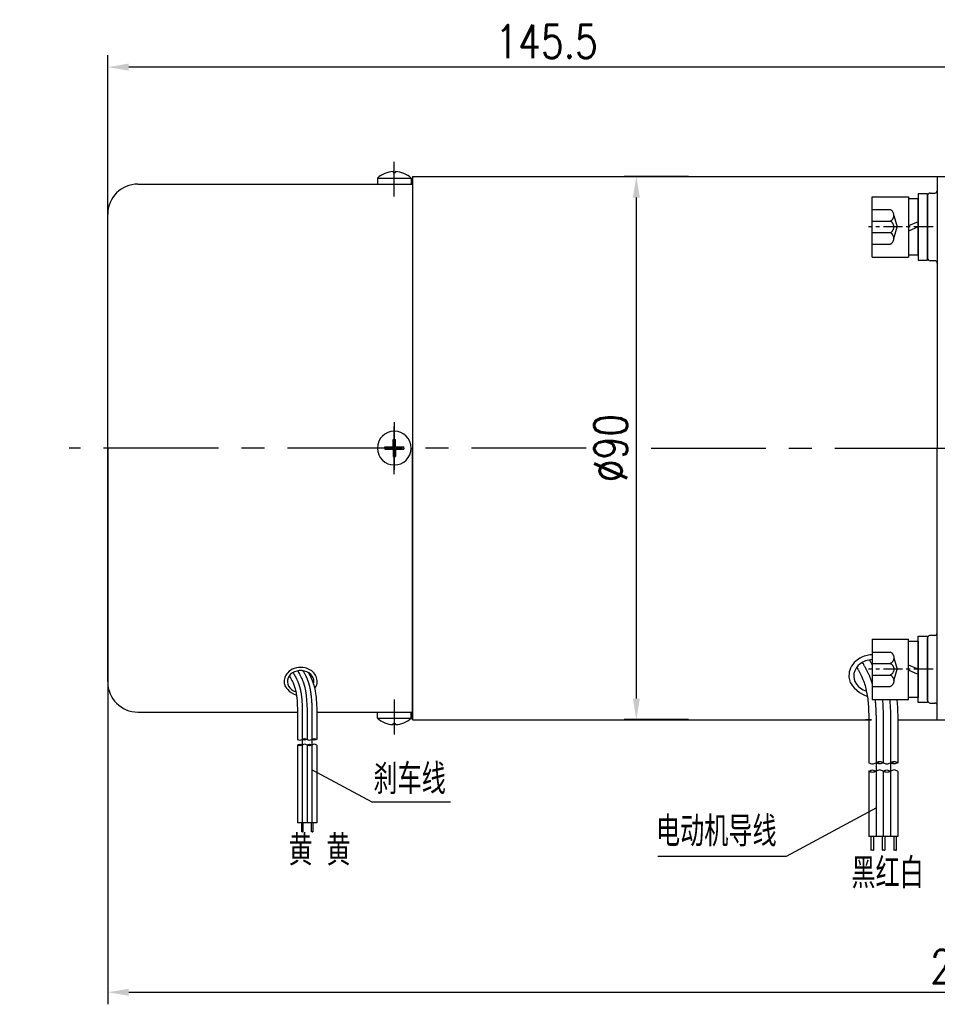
# Model space of a CAD drawing. Header units: inches. Extents: x 837 to 6223, y -2862 to 3098.
# Tile 119 of 139: x 4471 to 4623, y 2542 to 2705. Entities that reach past the tile are written whole.
import ezdxf

# ---------------------------------------------------------------- set-up
doc = ezdxf.new("R2010")
doc.units = ezdxf.units.IN
doc.header["$LTSCALE"] = 10
doc.header["$MEASUREMENT"] = 0
doc.linetypes.add('CENTER', pattern=[10.16, 6.35, -1.27, 1.27, -1.27])
doc.linetypes.add('HIDDEN', pattern=[1.905, 1.27, -0.635])
for name, color, linetype in [('1轮廓实线层', 7, 'Continuous'), ('2细线层', 4, 'Continuous'), ('3中心线层', 1, 'CENTER'), ('4虚线层', 6, 'HIDDEN'), ('5剖面线层', 2, 'Continuous'), ('6文字层', 3, 'Continuous'), ('7标注层', 4, 'Continuous')]:
    doc.layers.add(name, color=color, linetype=linetype)
doc.styles.add('PC_TEXTSTYLE', font='isocp.shx', dxfattribs={"width": 0.8, "bigfont": 'HZFS.SHX'})
doc.styles.add('TH_GBDIM', font='romans.shx', dxfattribs={"width": 0.8, "bigfont": 'gbcbig.shx'})
doc.dimstyles.new('TH_GBDIM', dxfattribs={"dimtxt": 3.5, "dimasz": 2.5, "dimexe": 2, "dimexo": 0, "dimgap": 1, "dimtad": 1, "dimdec": 4, "dimdsep": 46, "dimtxsty": 'TH_GBDIM', "dimcen": 0.09, "dimclrd": 4, "dimclre": 4, "dimclrt": 3, "dimadec": 0, "dimazin": 0, "dimtfac": 1, "dimtdec": 4, "dimtmove": 0, "dimatfit": 3, "dimfxl": 1, "dimtzin": 0, "dimarcsym": 0})
pattern_1 = [(45, (4427.3777, 2382.43), (1.796051, -1.796051), [])]
pattern_2 = [(45, (4424.9777, 2382.43), (1.796051, -1.796051), [])]
pattern_3 = [(45, (4394.2157, 2452.7579), (1.197356, -1.197356), [])]
pattern_4 = [(45, (4392.6157, 2452.7579), (1.197356, -1.197356), [])]

# ---------------------------------------------------------------- blocks, each defined once
blk = doc.blocks.new('*D185')
at = {"layer": '7标注层', "color": 4, "lineweight": -2, "transparency": 16777216}
for p, q in [((4485.86, 2625.15), (4485.86, 2699.07)), ((4631.36, 2596.95), (4631.36, 2699.07)), ((4627.86, 2697.07), (4489.36, 2697.07))]:
    blk.add_line(p, q, dxfattribs=at)
at = {"layer": '7标注层', "color": 4, "transparency": 16777216}
for points in [[(4489.36, 2697.66), (4489.36, 2696.49), (4485.86, 2697.07)], [(4627.86, 2697.66), (4627.86, 2696.49), (4631.36, 2697.07)]]:
    blk.add_solid(points, dxfattribs=at)
at = {"layer": 'Defpoints', "color": 0, "transparency": 16777216}
for p in [(4485.86, 2697.07), (4485.86, 2625.15), (4631.36, 2596.95)]:
    blk.add_point(p, dxfattribs=at)
at = {"layer": '7标注层', "color": 3, "transparency": 16777216, "insert": (4558.61, 2701.32), "char_height": 5.5, "attachment_point": 5, "style": 'TH_GBDIM'}
blk.add_mtext('145.5', dxfattribs=at)
blk = doc.blocks.new('*D195')
at = {"layer": '7标注层', "color": 4, "lineweight": -2, "transparency": 16777216}
for p, q in [((4582.15, 2678.95), (4571.48, 2678.95)), ((4573.48, 2592.45), (4573.48, 2675.45)), ((4582.15, 2588.95), (4571.48, 2588.95))]:
    blk.add_line(p, q, dxfattribs=at)
at = {"layer": '7标注层', "color": 4, "transparency": 16777216}
for points in [[(4572.9, 2675.45), (4574.07, 2675.45), (4573.48, 2678.95)], [(4572.9, 2592.45), (4574.07, 2592.45), (4573.48, 2588.95)]]:
    blk.add_solid(points, dxfattribs=at)
at = {"layer": 'Defpoints', "color": 0, "transparency": 16777216}
for p in [(4573.48, 2678.95), (4582.15, 2678.95), (4582.15, 2588.95)]:
    blk.add_point(p, dxfattribs=at)
at = {"layer": '7标注层', "color": 3, "transparency": 16777216, "insert": (4569.23, 2633.95), "char_height": 5.5, "attachment_point": 5, "rotation": 90, "style": 'TH_GBDIM'}
blk.add_mtext('%%C90', dxfattribs=at)
blk = doc.blocks.new('*D194')
at = {"layer": '7标注层', "color": 4, "lineweight": -2, "transparency": 16777216}
for p, q in [((4769.86, 2638.12), (4769.86, 2541.78)), ((4485.86, 2633.95), (4485.86, 2541.78)), ((4489.36, 2543.78), (4766.36, 2543.78))]:
    blk.add_line(p, q, dxfattribs=at)
at = {"layer": '7标注层', "color": 4, "transparency": 16777216}
for points in [[(4489.36, 2544.36), (4489.36, 2543.2), (4485.86, 2543.78)], [(4766.36, 2544.36), (4766.36, 2543.2), (4769.86, 2543.78)]]:
    blk.add_solid(points, dxfattribs=at)
at = {"layer": 'Defpoints', "color": 0, "transparency": 16777216}
for p in [(4769.86, 2638.12), (4485.86, 2633.95), (4769.86, 2543.78)]:
    blk.add_point(p, dxfattribs=at)
at = {"layer": '7标注层', "color": 3, "transparency": 16777216, "insert": (4627.86, 2548.03), "char_height": 5.5, "attachment_point": 5, "style": 'TH_GBDIM'}
blk.add_mtext('284', dxfattribs=at)
blk = doc.blocks.new('GB／T70.1M6M10')
at = {"layer": '1轮廓实线层'}
for p, q in [((0, -5), (0, 5)), ((0, 5), (6, 5)), ((6, 5), (6, -5)), ((0, -5), (6, -5))]:
    blk.add_line(p, q, dxfattribs=at)
at = {"layer": '3中心线层', "ltscale": 0.05}
blk.add_line((10.11, 0), (-0.6, 0), dxfattribs=at)
at = {"layer": '4虚线层'}
for p, q in [((0, 2.86), (3, 2.86)), ((3.6, 1.91), (4.15, 0)), ((0, 0.95), (3, 0.95)), ((3.6, -1.91), (4.15, 0)), ((0, -0.95), (3, -0.95)), ((0, -2.86), (3, -2.86))]:
    blk.add_line(p, q, dxfattribs=at)
for centre in [(2.54, 1.91), (2.54, 0), (2.54, -1.91)]:
    blk.add_arc(centre, 1.06, 295.6298, 64.3702, dxfattribs=at)
blk = doc.blocks.new('GB848_6_1.6_R')
at = {"layer": '1轮廓实线层'}
for p, q in [((-3.2, 1.6), (-5.5, 1.6)), ((-5.5, 1.6), (-5.5, 0)), ((-5.5, 0), (-3.2, 0)), ((3.2, 1.6), (-3.2, 1.6)), ((-3.2, 0), (3.2, 0)), ((5.5, 1.6), (3.2, 1.6)), ((3.2, 0), (5.5, 0)), ((5.5, 0), (5.5, 1.6))]:
    blk.add_line(p, q, dxfattribs=at)
blk = doc.blocks.new('GB93_6_0.8_R')
at = {"layer": '1轮廓实线层'}
for p, q in [((4.65, 1.6), (-4.65, 1.6)), ((-4.65, 1.6), (-4.65, 0)), ((-4.65, 0), (4.65, 0)), ((0, 0), (-0.69, 1.6)), ((0.86, 0), (0.17, 1.6)), ((4.65, 0), (4.65, 1.6))]:
    blk.add_line(p, q, dxfattribs=at)

msp = doc.modelspace()

# ---------------------------------------------------------------- hatches: boundary and pattern name
at = {"layer": '5剖面线层'}
h = msp.add_hatch(dxfattribs=at)
h.set_pattern_fill('ANSI31', color=256, scale=0.533328, angle=90, style=0)
h.set_pattern_definition(pattern_4)
edge = h.paths.add_edge_path()
edge.add_spline(control_points=[(4518.09931, 2584.74157), (4517.96598, 2584.6749), (4517.69931, 2584.54157), (4517.43265, 2584.6749), (4517.29932, 2584.74157)], knot_values=[0, 0, 0, 0, 0.421632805, 0.84326561, 0.84326561, 0.84326561, 0.84326561], degree=3, periodic=0)
edge.add_spline(control_points=[(4517.29932, 2584.74157), (4517.43265, 2584.80824), (4517.69931, 2584.94157), (4517.96598, 2584.80824), (4518.09931, 2584.74157)], knot_values=[0, 0, 0, 0, 0.421632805, 0.84326561, 0.84326561, 0.84326561, 0.84326561], degree=3, periodic=0)
h = msp.add_hatch(dxfattribs=at)
h.set_pattern_fill('ANSI31', color=256, scale=0.533328, angle=90, style=0)
h.set_pattern_definition(pattern_4)
edge = h.paths.add_edge_path()
edge.add_spline(control_points=[(4518.09931, 2585.67489), (4518.23264, 2585.74156), (4518.4993, 2585.87489), (4518.76597, 2585.74156), (4518.8993, 2585.67489)], knot_values=[0, 0, 0, 0, 0.421632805, 0.84326561, 0.84326561, 0.84326561, 0.84326561], degree=3, periodic=0)
edge.add_spline(control_points=[(4518.8993, 2585.67489), (4518.76597, 2585.60823), (4518.4993, 2585.4749), (4518.23264, 2585.60823), (4518.09931, 2585.67489)], knot_values=[0, 0, 0, 0, 0.421632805, 0.84326561, 0.84326561, 0.84326561, 0.84326561], degree=3, periodic=0)
h = msp.add_hatch(dxfattribs=at)
h.set_pattern_fill('ANSI31', color=256, scale=0.533328, angle=90, style=0)
h.set_pattern_definition(pattern_3)
edge = h.paths.add_edge_path()
edge.add_spline(control_points=[(4519.69929, 2584.74157), (4519.56596, 2584.6749), (4519.2993, 2584.54157), (4519.03263, 2584.6749), (4518.8993, 2584.74157)], knot_values=[0, 0, 0, 0, 0.421632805, 0.84326561, 0.84326561, 0.84326561, 0.84326561], degree=3, periodic=0)
edge.add_spline(control_points=[(4518.8993, 2584.74157), (4519.03263, 2584.80824), (4519.2993, 2584.94157), (4519.56596, 2584.80824), (4519.69929, 2584.74157)], knot_values=[0, 0, 0, 0, 0.421632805, 0.84326561, 0.84326561, 0.84326561, 0.84326561], degree=3, periodic=0)
h = msp.add_hatch(dxfattribs=at)
h.set_pattern_fill('ANSI31', color=256, scale=0.533328, angle=90, style=0)
h.set_pattern_definition(pattern_3)
edge = h.paths.add_edge_path()
edge.add_spline(control_points=[(4519.69929, 2585.67489), (4519.83262, 2585.74156), (4520.09929, 2585.87489), (4520.36595, 2585.74156), (4520.49928, 2585.67489)], knot_values=[0, 0, 0, 0, 0.421632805, 0.84326561, 0.84326561, 0.84326561, 0.84326561], degree=3, periodic=0)
edge.add_spline(control_points=[(4520.49928, 2585.67489), (4520.36595, 2585.60823), (4520.09929, 2585.4749), (4519.83262, 2585.60823), (4519.69929, 2585.67489)], knot_values=[0, 0, 0, 0, 0.421632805, 0.84326561, 0.84326561, 0.84326561, 0.84326561], degree=3, periodic=0)
h = msp.add_hatch(dxfattribs=at)
h.set_pattern_fill('ANSI31', color=256, scale=0.8, angle=90, style=0)
h.set_pattern_definition(pattern_2)
edge = h.paths.add_edge_path()
edge.add_spline(control_points=[(4613.20492, 2581.8074), (4613.40492, 2581.9074), (4613.80492, 2582.1074), (4614.20492, 2581.9074), (4614.40492, 2581.8074)], knot_values=[0, 0, 0, 0, 0.632455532, 1.264911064, 1.264911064, 1.264911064, 1.264911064], degree=3, periodic=0)
edge.add_spline(control_points=[(4614.40492, 2581.8074), (4614.20492, 2581.7074), (4613.80492, 2581.5074), (4613.40492, 2581.7074), (4613.20492, 2581.8074)], knot_values=[0, 0, 0, 0, 0.632455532, 1.264911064, 1.264911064, 1.264911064, 1.264911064], degree=3, periodic=0)
h = msp.add_hatch(dxfattribs=at)
h.set_pattern_fill('ANSI31', color=256, scale=0.8, angle=90, style=0)
h.set_pattern_definition(pattern_1)
edge = h.paths.add_edge_path()
edge.add_spline(control_points=[(4615.60492, 2581.8074), (4615.80492, 2581.9074), (4616.20492, 2582.1074), (4616.60492, 2581.9074), (4616.80492, 2581.8074)], knot_values=[0, 0, 0, 0, 0.632455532, 1.264911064, 1.264911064, 1.264911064, 1.264911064], degree=3, periodic=0)
edge.add_spline(control_points=[(4616.80492, 2581.8074), (4616.60492, 2581.7074), (4616.20492, 2581.5074), (4615.80492, 2581.7074), (4615.60492, 2581.8074)], knot_values=[0, 0, 0, 0, 0.632455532, 1.264911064, 1.264911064, 1.264911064, 1.264911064], degree=3, periodic=0)
h = msp.add_hatch(dxfattribs=at)
h.set_pattern_fill('ANSI31', color=256, scale=0.8, angle=90, style=0)
h.set_pattern_definition(pattern_2)
edge = h.paths.add_edge_path()
edge.add_spline(control_points=[(4613.20492, 2580.4074), (4613.00492, 2580.3074), (4612.60492, 2580.1074), (4612.20492, 2580.3074), (4612.00492, 2580.4074)], knot_values=[0, 0, 0, 0, 0.632455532, 1.264911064, 1.264911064, 1.264911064, 1.264911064], degree=3, periodic=0)
edge.add_spline(control_points=[(4612.00492, 2580.4074), (4612.20492, 2580.5074), (4612.60492, 2580.7074), (4613.00492, 2580.5074), (4613.20492, 2580.4074)], knot_values=[0, 0, 0, 0, 0.632455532, 1.264911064, 1.264911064, 1.264911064, 1.264911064], degree=3, periodic=0)
h = msp.add_hatch(dxfattribs=at)
h.set_pattern_fill('ANSI31', color=256, scale=0.8, angle=90, style=0)
h.set_pattern_definition(pattern_1)
edge = h.paths.add_edge_path()
edge.add_spline(control_points=[(4615.60492, 2580.4074), (4615.40492, 2580.3074), (4615.00492, 2580.1074), (4614.60492, 2580.3074), (4614.40492, 2580.4074)], knot_values=[0, 0, 0, 0, 0.632455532, 1.264911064, 1.264911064, 1.264911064, 1.264911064], degree=3, periodic=0)
edge.add_spline(control_points=[(4614.40492, 2580.4074), (4614.60492, 2580.5074), (4615.00492, 2580.7074), (4615.40492, 2580.5074), (4615.60492, 2580.4074)], knot_values=[0, 0, 0, 0, 0.632455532, 1.264911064, 1.264911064, 1.264911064, 1.264911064], degree=3, periodic=0)

# ---------------------------------------------------------------- linework, layer by layer
for p, q in [((4533.16317, 2679.76016), (4533.16317, 2679.59852)), ((4533.16317, 2679.59852), (4533.56317, 2679.59852)), ((4533.56317, 2679.76016), (4533.56317, 2679.59852)), ((4490.86317, 2677.69625), (4512.27514, 2677.69625)), ((4512.27514, 2677.69625), (4536.36317, 2677.69625)), ((4530.56317, 2678.69625), (4530.56317, 2677.69625)), ((4530.56317, 2678.69625), (4536.16317, 2678.69625)), ((4536.16317, 2678.69625), (4536.16317, 2677.69625)), ((4536.36317, 2678.94625), (4536.36317, 2633.94625)), ((4623.36317, 2678.94625), (4631.36317, 2678.94625)), ((4623.36317, 2678.94625), (4623.36317, 2678.94325)), ((4623.36317, 2678.94625), (4623.36317, 2633.94625)), ((4621.76317, 2675.79641), (4621.76317, 2665.39641)), ((4485.86317, 2595.19625), (4485.86317, 2672.69625)), ((4533.16317, 2634.14625), (4533.16317, 2635.34625)), ((4533.16317, 2635.34625), (4533.56317, 2635.34625)), ((4533.56317, 2634.14625), (4533.56317, 2635.34625)), ((4531.78534, 2634.14625), (4533.16317, 2634.14625)), ((4531.78534, 2633.94625), (4531.78534, 2634.14625)), ((4531.78534, 2633.94625), (4531.78534, 2633.74625)), ((4531.78534, 2633.74625), (4533.16317, 2633.74625)), ((4533.16317, 2633.74625), (4533.16317, 2632.54625)), ((4533.56317, 2634.14625), (4534.941, 2634.14625)), ((4533.56317, 2633.74625), (4534.941, 2633.74625)), ((4533.56317, 2633.74625), (4533.56317, 2632.54625)), ((4534.941, 2633.94625), (4534.941, 2634.14625)), ((4534.941, 2633.94625), (4534.941, 2633.74625)), ((4536.36317, 2588.94625), (4536.36317, 2633.94625)), ((4623.36317, 2588.94625), (4623.36317, 2633.94625)), ((4533.16317, 2632.54625), (4533.56317, 2632.54625)), ((4621.76317, 2592.10207), (4621.76317, 2602.50207)), ((4490.86317, 2590.19625), (4517.30503, 2590.19625)), ((4512.27514, 2590.19625), (4517.30504, 2590.19234)), ((4520.50536, 2590.19625), (4536.36317, 2590.19625)), ((4520.50536, 2590.19625), (4530.56317, 2590.19625)), ((4530.56317, 2589.19625), (4530.56317, 2590.19625)), ((4536.16317, 2589.19625), (4536.16317, 2590.19625)), ((4530.56317, 2589.19625), (4536.16317, 2589.19625)), ((4533.16317, 2588.13233), (4533.16317, 2588.29397)), ((4533.16317, 2588.29397), (4533.56317, 2588.29397)), ((4533.56317, 2588.13233), (4533.56317, 2588.29397)), ((4623.36317, 2588.94625), (4623.36317, 2588.94924)), ((4623.36317, 2588.94625), (4631.36317, 2588.94625))]:
    msp.add_line(p, q)
at = {"color": 4}
for p, q in [((4529.6188, 2575.32364), (4542.70032, 2575.32364)), ((4598.3255, 2566.28035), (4577.04098, 2566.28035))]:
    msp.add_line(p, q, dxfattribs=at)
for centre, radius, start, end in [((4533.36317, 2675.5625), 4.20243, 92.7278248, 131.7807179), ((4533.36317, 2675.5625), 4.20243, 48.2192821, 87.2721752), ((4490.86317, 2672.69625), 5, 90, 180), ((4622.16317, 2675.79641), 0.4, 90, 180), ((4622.96317, 2676.59641), 0.4, 270, 0), ((4622.16317, 2665.39641), 0.4, 180, 270), ((4622.96317, 2664.59641), 0.4, 0, 90), ((4533.36317, 2633.94625), 2.8, 0, 180), ((4533.36317, 2633.94625), 2.8, 180, 0), ((4622.16317, 2602.50207), 0.4, 90, 180), ((4622.96317, 2603.30207), 0.4, 270, 0), ((4490.86317, 2595.19625), 5, 180, 270), ((4622.16317, 2592.10207), 0.4, 180, 270), ((4622.96317, 2591.30207), 0.4, 0, 90), ((4533.36317, 2592.33), 4.20243, 228.2192821, 267.2721752), ((4533.36317, 2592.33), 4.20243, 272.7278248, 311.7807179)]:
    msp.add_arc(centre, radius, start, end)
for centre, major_axis, start_param in [((4612.81521, 2596.20154), (3.30632, 0), 1.64710212), ((4517.83951, 2595.27089), (2.20419, 0), -0.242446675)]:
    msp.add_ellipse(centre, major_axis=major_axis, ratio=0.821066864, start_param=start_param, end_param=4.339955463)
for points in [[(4536.36317, 2678.94625), (4611.63671, 2678.94625)], [(4611.63671, 2678.94625), (4623.36317, 2678.94625)], [(4622.16317, 2676.19641), (4622.96317, 2676.19641)], [(4622.96317, 2664.99641), (4622.16317, 2664.99641)], [(4622.96317, 2602.90207), (4622.16317, 2602.90207)], [(4622.16317, 2591.70207), (4622.96317, 2591.70207)], [(4616.80492, 2588.94625), (4623.36317, 2588.94625)]]:
    msp.add_open_spline(points, degree=1)
for points, degree, knots in [([(4612.56317, 2599.70931), (4612.29213, 2599.69522), (4612.02257, 2599.65837), (4611.05463, 2599.43915), (4610.39496, 2599.11599), (4609.49285, 2598.32338), (4609.18585, 2597.91898), (4608.80437, 2597.07057), (4608.70889, 2596.63643), (4608.70889, 2596.20154), (4608.70889, 2595.89654), (4608.75543, 2595.59169), (4608.95931, 2594.93065), (4609.78627, 2593.5707), (4611.76671, 2592.79148)], 3, [4.776022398, 4.776022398, 4.776022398, 4.776022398, 4.981541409, 4.981541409, 5.531630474, 5.531630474, 5.929523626, 5.929523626, 6.283185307, 6.283185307, 6.283185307, 6.53120978, 6.53120978, 6.843963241, 6.843963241, 6.843963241, 6.843963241]), ([(4520.15642, 2594.15114), (4520.41021, 2594.44992), (4520.46642, 2594.59252), (4520.58703, 2595.03859), (4520.5987, 2595.35494), (4520.48033, 2595.96255), (4520.35103, 2596.25278), (4519.98322, 2596.76153), (4519.74538, 2596.98041), (4519.20113, 2597.32581), (4518.89472, 2597.45261), (4518.10513, 2597.63969), (4517.60535, 2597.64207), (4516.6658, 2597.42928), (4516.22602, 2597.21384), (4515.62462, 2596.68544), (4515.41996, 2596.41585), (4515.16564, 2595.85024), (4515.10199, 2595.56082), (4515.10199, 2595.27089), (4515.10199, 2595.06757), (4515.13301, 2594.86433), (4515.26893, 2594.42365), (4515.82023, 2593.51702), (4517.14051, 2592.99754)], 3, [2.737905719, 2.737905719, 2.737905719, 2.737905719, 2.923131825, 2.923131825, 3.300211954, 3.300211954, 3.677292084, 3.677292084, 4.054372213, 4.054372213, 4.431452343, 4.431452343, 4.981541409, 4.981541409, 5.531630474, 5.531630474, 5.929523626, 5.929523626, 6.283185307, 6.283185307, 6.283185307, 6.53120978, 6.53120978, 6.843963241, 6.843963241, 6.843963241, 6.843963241]), ([(4536.36317, 2588.94625), (4611.63671, 2588.94625), (4612.01142, 2588.94625)], 1, [0, 0, 0.8652131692, 0.8695201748, 0.8695201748])]:
    msp.add_open_spline(points, degree=degree, knots=knots)
at = {"layer": '1轮廓实线层'}
for p, q in [((4536.36317, 2678.94625), (4536.36317, 2588.94625)), ((4517.29932, 2588.97954), (4517.29932, 2585.67489)), ((4518.8993, 2588.97954), (4518.8993, 2585.67489)), ((4520.49928, 2588.97954), (4520.49928, 2585.67489)), ((4612.00492, 2586.76442), (4612.00492, 2581.8074)), ((4614.40492, 2586.76442), (4614.40492, 2581.8074)), ((4616.80492, 2586.76442), (4616.80492, 2581.8074)), ((4517.29932, 2584.74157), (4517.29932, 2571.87537)), ((4518.8993, 2584.74157), (4518.8993, 2571.87537)), ((4520.49928, 2584.74157), (4520.49928, 2571.87537)), ((4612.00492, 2580.4074), (4612.00492, 2569.59574)), ((4614.40492, 2580.4074), (4614.40492, 2569.59574)), ((4616.80492, 2580.4074), (4616.80492, 2569.59574)), ((4520.49928, 2571.87537), (4517.29932, 2571.87537)), ((4517.96225, 2571.87537), (4517.96225, 2570.36572)), ((4518.22891, 2571.87537), (4518.22891, 2570.36572)), ((4519.58012, 2571.87537), (4519.58012, 2570.36572)), ((4519.84678, 2571.87537), (4519.84678, 2570.36572)), ((4616.80492, 2569.59574), (4612.00492, 2569.59574)), ((4612.36441, 2569.59574), (4612.36441, 2567.33124)), ((4612.76441, 2569.59574), (4612.76441, 2567.33124)), ((4614.21602, 2569.59574), (4614.21602, 2567.33124)), ((4614.64902, 2569.59574), (4614.64902, 2567.33124)), ((4616.15297, 2569.59574), (4616.15297, 2567.33124)), ((4616.55297, 2569.59574), (4616.55297, 2567.33124))]:
    msp.add_line(p, q, dxfattribs=at)
for points, knots in [([(4609.97547, 2597.59194), (4610.14573, 2597.39673), (4610.22572, 2597.25906), (4610.5409, 2596.69835), (4610.7517, 2596.27916), (4611.07519, 2595.53037), (4611.19744, 2595.2033), (4611.41282, 2594.5205), (4611.50551, 2594.16714), (4611.74338, 2593.07103), (4611.84797, 2592.29187), (4611.97866, 2590.65254), (4612.00478, 2589.79286), (4612.0172, 2588.21376), (4612.01121, 2587.50594), (4612.005, 2586.78509)], [5.984187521, 5.984187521, 5.984187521, 5.984187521, 6.666441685, 6.666441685, 8.771804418, 8.771804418, 10.455411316, 10.455411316, 12.139018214, 12.139018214, 15.506232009, 15.506232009, 18.873445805, 18.873445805, 21.488617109, 21.488617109, 21.488617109, 21.488617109]), ([(4515.94637, 2596.19782), (4516.05987, 2596.06768), (4516.1132, 2595.9759), (4516.32331, 2595.60209), (4516.46385, 2595.32264), (4516.67951, 2594.82345), (4516.761, 2594.60541), (4516.90459, 2594.15022), (4516.96638, 2593.91464), (4517.12496, 2593.18391), (4517.19468, 2592.66447), (4517.28181, 2591.5716), (4517.29923, 2590.99848), (4517.3075, 2589.94576), (4517.30351, 2589.47389), (4517.29937, 2588.99332)], [5.984187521, 5.984187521, 5.984187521, 5.984187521, 6.666441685, 6.666441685, 8.771804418, 8.771804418, 10.455411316, 10.455411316, 12.139018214, 12.139018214, 15.506232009, 15.506232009, 18.873445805, 18.873445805, 21.488617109, 21.488617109, 21.488617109, 21.488617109]), ([(4517.35074, 2597.03563), (4517.78113, 2596.28546), (4518.94183, 2593.91749), (4518.91794, 2591.14437), (4518.8993, 2588.97954)], [6.397684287, 6.397684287, 6.397684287, 6.397684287, 9.707911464, 21.488617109, 21.488617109, 21.488617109, 21.488617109]), ([(4519.16553, 2596.71656), (4520.09625, 2595.07825), (4520.35543, 2593.14994), (4520.51583, 2591.49667), (4520.51042, 2590.32282), (4520.50053, 2589.11741), (4520.49988, 2589.04148), (4520.49922, 2588.96576)], [12.597606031, 12.597606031, 12.597606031, 12.597606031, 14.965411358, 14.965411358, 21.076594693, 21.076594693, 21.488617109, 21.488617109, 21.488617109, 21.488617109]), ([(4616.65935, 2592.29608), (4616.82964, 2590.51949), (4616.82154, 2588.76941), (4616.80679, 2586.97121), (4616.8058, 2586.85732), (4616.80483, 2586.74375)], [15.001278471, 15.001278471, 15.001278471, 15.001278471, 21.076594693, 21.076594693, 21.488617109, 21.488617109, 21.488617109, 21.488617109])]:
    msp.add_open_spline(points, degree=3, knots=knots, dxfattribs=at)
for points in [[(4612.08206, 2598.84866), (4612.26153, 2598.53584), (4612.42062, 2598.24977), (4612.56317, 2597.98239)], [(4614.24725, 2592.29608), (4614.43708, 2590.49914), (4614.421, 2588.63178), (4614.40492, 2586.76442)]]:
    msp.add_open_spline(points, degree=3, dxfattribs=at)
for points in [[(4517.29932, 2585.67489), (4517.69931, 2585.54156), (4518.09931, 2585.67489)], [(4517.29932, 2584.74157), (4517.69931, 2584.8749), (4518.09931, 2584.74157)], [(4518.09931, 2584.74157), (4517.69931, 2584.60824), (4517.29932, 2584.74157)], [(4518.09931, 2585.67489), (4518.4993, 2585.80823), (4518.8993, 2585.67489)], [(4518.8993, 2585.67489), (4518.4993, 2585.54156), (4518.09931, 2585.67489)], [(4518.8993, 2584.74157), (4518.4993, 2584.8749), (4518.09931, 2584.74157)], [(4518.8993, 2585.67489), (4519.2993, 2585.54156), (4519.69929, 2585.67489)], [(4518.8993, 2584.74157), (4519.2993, 2584.8749), (4519.69929, 2584.74157)], [(4519.69929, 2584.74157), (4519.2993, 2584.60824), (4518.8993, 2584.74157)], [(4519.69929, 2585.67489), (4520.09929, 2585.80823), (4520.49928, 2585.67489)], [(4520.49928, 2585.67489), (4520.09929, 2585.54156), (4519.69929, 2585.67489)], [(4520.49928, 2584.74157), (4520.09929, 2584.8749), (4519.69929, 2584.74157)], [(4612.00492, 2581.8074), (4612.60492, 2581.6074), (4613.20492, 2581.8074)], [(4613.20492, 2581.8074), (4613.80492, 2582.0074), (4614.40492, 2581.8074)], [(4614.40492, 2581.8074), (4613.80492, 2581.6074), (4613.20492, 2581.8074)], [(4614.40492, 2581.8074), (4615.00492, 2581.6074), (4615.60492, 2581.8074)], [(4615.60492, 2581.8074), (4616.20492, 2582.0074), (4616.80492, 2581.8074)], [(4616.80492, 2581.8074), (4616.20492, 2581.6074), (4615.60492, 2581.8074)], [(4612.00492, 2580.4074), (4612.60492, 2580.6074), (4613.20492, 2580.4074)], [(4613.20492, 2580.4074), (4612.60492, 2580.2074), (4612.00492, 2580.4074)], [(4614.40492, 2580.4074), (4613.80492, 2580.6074), (4613.20492, 2580.4074)], [(4614.40492, 2580.4074), (4615.00492, 2580.6074), (4615.60492, 2580.4074)], [(4615.60492, 2580.4074), (4615.00492, 2580.2074), (4614.40492, 2580.4074)], [(4616.80492, 2580.4074), (4616.20492, 2580.6074), (4615.60492, 2580.4074)]]:
    msp.add_spline(points, degree=3, dxfattribs=at)
at = {"layer": '2细线层'}
for points in [[(4517.96225, 2570.36572), (4518.089, 2570.39318), (4518.20588, 2570.33961), (4518.22891, 2570.36572)], [(4519.58012, 2570.36572), (4519.70688, 2570.39318), (4519.82375, 2570.33961), (4519.84678, 2570.36572)], [(4612.36441, 2567.33124), (4612.55455, 2567.37243), (4612.72986, 2567.29207), (4612.76441, 2567.33124)], [(4614.21602, 2567.33124), (4614.43916, 2567.37243), (4614.61447, 2567.29207), (4614.64902, 2567.33124)], [(4616.15297, 2567.33124), (4616.34311, 2567.37243), (4616.51842, 2567.29207), (4616.55297, 2567.33124)]]:
    msp.add_spline(points, degree=3, dxfattribs=at)
at = {"layer": '3中心线层'}
for p, q in [((4533.36317, 2675.63147), (4533.36317, 2681.40495)), ((4533.36317, 2638.25118), (4533.36317, 2633.29187)), ((4533.36317, 2632.99505), (4533.36317, 2637.52053)), ((4533.36317, 2634.89745), (4533.36317, 2630.37197)), ((4533.36317, 2629.64132), (4533.36317, 2634.60062)), ((4533.36317, 2592.26102), (4533.36317, 2586.48754)), ((4518.09931, 2588.97954), (4518.09931, 2585.67489)), ((4519.69929, 2588.97954), (4519.69929, 2585.67489)), ((4613.20492, 2586.76442), (4613.20492, 2581.8074)), ((4615.60492, 2586.76442), (4615.60492, 2581.8074)), ((4518.09931, 2585.67489), (4518.09931, 2571.87537)), ((4519.69929, 2585.67489), (4519.69929, 2571.87537)), ((4613.20492, 2581.8074), (4613.20492, 2569.59574)), ((4615.60492, 2581.8074), (4615.60492, 2569.59574))]:
    msp.add_line(p, q, dxfattribs=at)
at = {"layer": '3中心线层', "ltscale": 0.3}
for p, q in [((4565.18217, 2633.94625), (4479.45633, 2633.94625)), ((4575.91133, 2633.94625), (4640.19083, 2633.94624))]:
    msp.add_line(p, q, dxfattribs=at)
at = {"layer": '3中心线层'}
for points, knots in [([(4610.92997, 2598.4317), (4611.25915, 2597.87654), (4611.46393, 2597.51313), (4611.94069, 2596.58194), (4612.18474, 2596.01582), (4612.44733, 2595.23581), (4612.50751, 2595.03976), (4612.56317, 2594.84111)], [5.846938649, 5.846938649, 5.846938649, 5.846938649, 7.531590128, 7.531590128, 10.145881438, 10.145881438, 11.014700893, 11.014700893, 11.014700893, 11.014700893]), ([(4516.58269, 2596.75765), (4516.80214, 2596.38755), (4516.93866, 2596.14528), (4517.2565, 2595.52449), (4517.4192, 2595.14708), (4517.61705, 2594.55935), (4517.67532, 2594.35961), (4517.7791, 2593.95032), (4517.82426, 2593.74175), (4517.96631, 2592.97263), (4518.02785, 2592.38968), (4518.09814, 2591.18951), (4518.10655, 2590.57245), (4518.10496, 2589.6268), (4518.1021, 2589.30762), (4518.09934, 2588.98643)], [5.846938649, 5.846938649, 5.846938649, 5.846938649, 7.531590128, 7.531590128, 10.145881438, 10.145881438, 11.468391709, 11.468391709, 12.79090198, 12.79090198, 16.266982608, 16.266982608, 19.743063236, 19.743063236, 21.488617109, 21.488617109, 21.488617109, 21.488617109]), ([(4518.21087, 2597.05481), (4518.6149, 2596.39006), (4518.78437, 2596.02492), (4519.01065, 2595.43754), (4519.0838, 2595.22522), (4519.21375, 2594.79916), (4519.27115, 2594.58468), (4519.42334, 2593.93794), (4519.49819, 2593.5026), (4519.67054, 2592.1377), (4519.7012, 2591.20103), (4519.70693, 2589.83716), (4519.70297, 2589.40298), (4519.69926, 2588.97265)], [7.304081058, 7.304081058, 7.304081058, 7.304081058, 9.438937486, 9.438937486, 10.617029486, 10.617029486, 11.795121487, 11.795121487, 14.151305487, 14.151305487, 19.146851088, 19.146851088, 21.488617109, 21.488617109, 21.488617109, 21.488617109]), ([(4613.0403, 2592.29608), (4613.08853, 2591.86459), (4613.12434, 2591.42522), (4613.20316, 2590.07941), (4613.21578, 2589.15381), (4613.2134, 2587.73532), (4613.20911, 2587.25653), (4613.20496, 2586.77475)], [14.545912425, 14.545912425, 14.545912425, 14.545912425, 16.266982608, 16.266982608, 19.743063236, 19.743063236, 21.488617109, 21.488617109, 21.488617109, 21.488617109]), ([(4615.4537, 2592.29608), (4615.5741, 2591.10063), (4615.60862, 2589.89776), (4615.61638, 2588.05086), (4615.61043, 2587.39958), (4615.60487, 2586.75408)], [14.864748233, 14.864748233, 14.864748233, 14.864748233, 19.146851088, 19.146851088, 21.488617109, 21.488617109, 21.488617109, 21.488617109])]:
    msp.add_open_spline(points, degree=3, knots=knots, dxfattribs=at)
at = {"layer": '7标注层'}
for points in [[(4519.66424, 2580.68769), (4529.6188, 2575.32364)], [(4613.25749, 2574.32652), (4598.3255, 2566.28035)]]:
    msp.add_lwpolyline(points, dxfattribs=at)

# ---------------------------------------------------------------- block references
at = {"layer": '1轮廓实线层'}
for name, rotation in [('GB848_6_1.6_R', 270), ('GB93_6_0.8_R', 89.99999999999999)]:
    msp.add_blockref(name, (4620.16317, 2670.59641), dxfattribs=dict(at, rotation=rotation))
msp.add_blockref('GB／T70.1M6M10', (4612.56317, 2670.59641), dxfattribs=at)
at = {"layer": '1轮廓实线层', "xscale": -1}
for name, p, rotation in [('GB／T70.1M6M10', (4612.56317, 2597.29608), 179.9999986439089), ('GB848_6_1.6_R', (4620.16317, 2597.29608), 269.9999986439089), ('GB93_6_0.8_R', (4620.16317, 2597.29608), 89.99999864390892)]:
    msp.add_blockref(name, p, dxfattribs=dict(at, rotation=rotation))

# ---------------------------------------------------------------- texts
at = {"layer": '6文字层', "insert": (4318.39051, 2606.67233), "char_height": 8.100556, "width": 140.9134884, "attachment_point": 1, "style": 'PC_TEXTSTYLE'}
msp.add_mtext('{\\C3;输出转矩N.m(允许最大输出扭矩20N.m)}', dxfattribs=at)
at = {"layer": '6文字层', "color": 7, "char_height": 5, "attachment_point": 1, "style": 'PC_TEXTSTYLE'}
for s, insert, width in [('{\\C3;刹车线}', (4529.9075, 2581.608), 18.2326587), ('{\\C3;电动机导线}', (4576.73205, 2572.92862), 24.8912559), ('{\\C3;黄 黄}', (4515.83518, 2569.79084), 18.2326587), ('{\\C3;黑红白}', (4609.12773, 2566.01514), 18.2326587)]:
    msp.add_mtext(s, dxfattribs=dict(at, insert=insert, width=width))

# ---------------------------------------------------------------- dimensions: what is measured, and where the dimension line sits
at = {"layer": '7标注层'}
dim = msp.add_linear_dim(base=(4485.86317, 2697.07487), p1=(4631.36317, 2596.94625), p2=(4485.86317, 2625.15308), angle=180, dimstyle='TH_GBDIM', override={"dimtxt": 5.5, "dimasz": 3.5, "dimgap": 1.5, "dimtad": 1, "dimjust": 0, "dimdec": 1, "dimlfac": 1, "dimse1": 0, "dimse2": 0, "dimsd1": 0, "dimsd2": 0, "dimadec": 1}, dxfattribs=at)
dim.commit()
dim.dimension.update_dxf_attribs({"geometry": '*D185', "text_midpoint": (4558.61317, 2697.07487), "dimtype": 160})
dim = msp.add_linear_dim(base=(4573.48455, 2678.94625), p1=(4582.15382, 2588.94625), p2=(4582.15382, 2678.94625), angle=90, text='%%C<>', dimstyle='TH_GBDIM', override={"dimtxt": 5.5, "dimasz": 3.5, "dimgap": 1.5, "dimdec": 1, "dimadec": 1}, dxfattribs=at)
dim.commit()
dim.dimension.update_dxf_attribs({"geometry": '*D195', "text_midpoint": (4573.48455, 2633.94625), "dimtype": 160})
dim = msp.add_linear_dim(base=(4769.86317, 2543.78096), p1=(4485.86317, 2633.94625), p2=(4769.86317, 2638.12076), dimstyle='TH_GBDIM', override={"dimtxt": 5.5, "dimasz": 3.5, "dimgap": 1.5, "dimtad": 1, "dimjust": 0, "dimdec": 1, "dimlfac": 1, "dimse1": 0, "dimse2": 0, "dimsd1": 0, "dimsd2": 0, "dimadec": 1}, dxfattribs=at)
dim.commit()
dim.dimension.update_dxf_attribs({"geometry": '*D194', "text_midpoint": (4627.86317, 2543.78096), "dimtype": 160})

doc.saveas('drawing.dxf')
